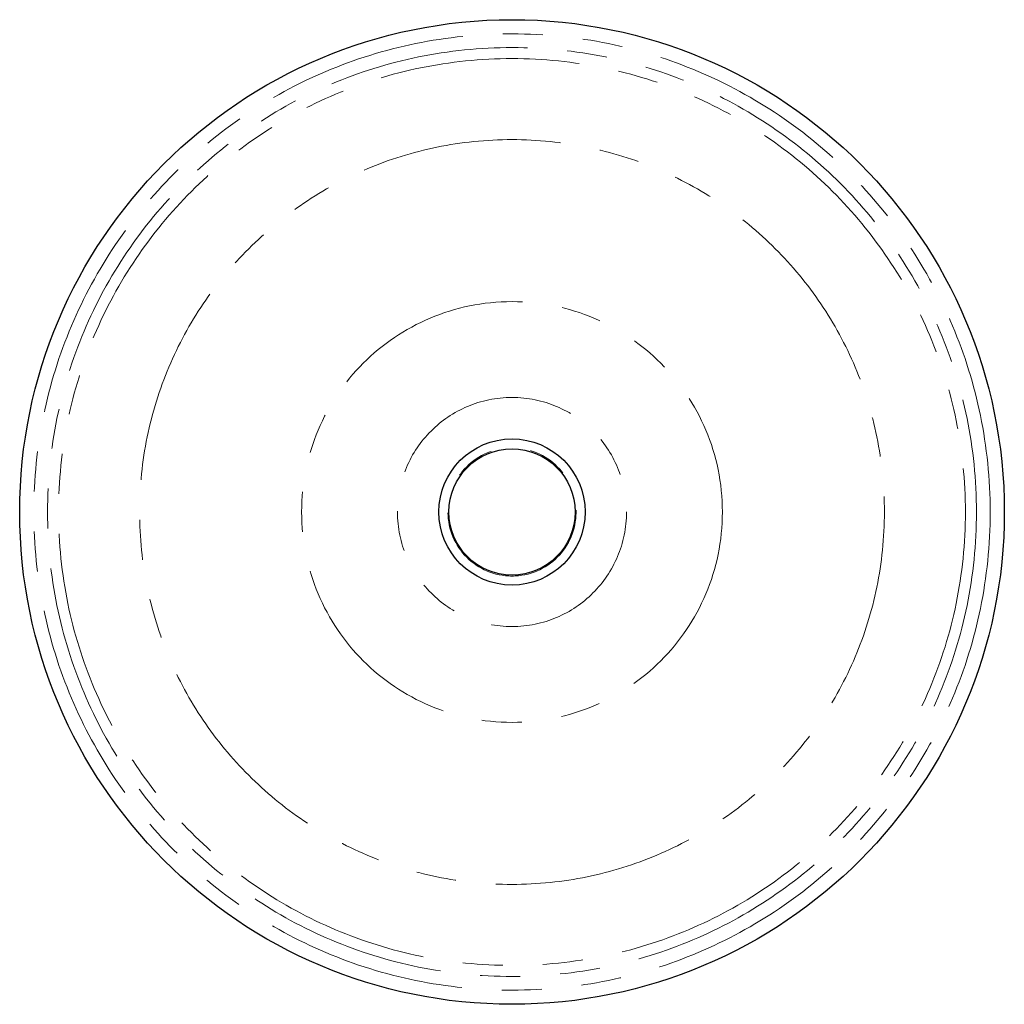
# Model space of a CAD drawing. Header units: millimetres. Extents: x 949 to 2436, y 1516 to 3239.
# Tile 2 of 3: x 949 to 1417, y 2771 to 3239. Entities that reach past the tile are written whole.
import ezdxf

# ---------------------------------------------------------------- set-up
doc = ezdxf.new("R2010")
doc.units = ezdxf.units.MM
doc.header["$LTSCALE"] = 15
doc.linetypes.add('PHANTOM', pattern=[12.7, 6.35, -1.27, 1.27, -1.27, 1.27, -1.27])

msp = doc.modelspace()

# ---------------------------------------------------------------- linework, layer by layer
at = {"color": 7, "linetype": 'Continuous', "lineweight": 25}
for radius in [234, 34.75, 30]:
    msp.add_circle((1182.78, 3005.11), radius, dxfattribs=at)
at = {"color": 7, "linetype": 'PHANTOM', "lineweight": 18}
for radius in [227.27, 220.76, 215.5, 177, 100, 54.43, 30.45]:
    msp.add_circle((1182.78, 3005.11), radius, dxfattribs=at)

doc.saveas('drawing.dxf')
